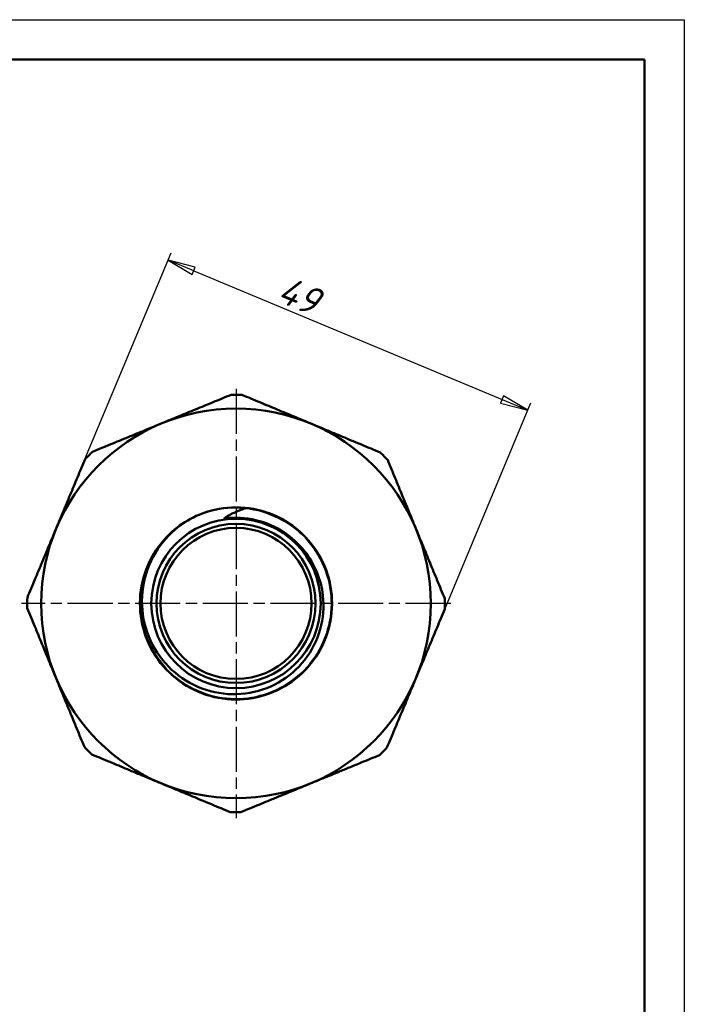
# Model space of a CAD drawing. Header units: millimetres. Extents: x 0 to 436, y -69 to 297.
# Tile 15 of 16: x 126 to 210, y 173 to 297. Entities that reach past the tile are written whole.
import ezdxf

# ---------------------------------------------------------------- set-up
doc = ezdxf.new("R2010")
doc.units = ezdxf.units.MM
doc.linetypes.add('CHAIN', pattern=[0.7087, 0.4724, -0.0591, 0.1181, -0.0591])
for name, color, linetype, lineweight in [('Видимые тонкие (ГОСТ)', 7, 'Continuous', 35), ('Видимый контур (ГОСТ)', 7, 'Continuous', 50), ('Кромка (ГОСТ)', 7, 'Continuous', 50), ('Маркер центра (ГОСТ)', 7, 'Continuous', 25), ('Размер (ГОСТ)', 7, 'Continuous', 25)]:
    doc.layers.add(name, color=color, linetype=linetype, lineweight=lineweight)
doc.styles.add('Обычный текст (ГОСТ)', font='GOST Common Italic.ttf')
doc.dimstyles.new('Обычный (ГОСТ)', dxfattribs={"dimtxt": 3.5, "dimasz": 3.5, "dimexe": 1, "dimexo": 0, "dimgap": 0.5, "dimtad": 1, "dimrnd": 1e-08, "dimtxsty": 'Обычный текст (ГОСТ)', "dimblk": 'Filled-1', "dimcen": 0.09, "dimdle": 15, "dimclrd": 256, "dimclre": 256, "dimclrt": 256, "dimazin": 2, "dimtfac": 0.714286, "dimtdec": 3, "dimtmove": 0, "dimatfit": 3, "dimfxl": 1, "dimtolj": 1, "dimlwd": 25, "dimlwe": 25, "dimarcsym": 0})

# ---------------------------------------------------------------- blocks, each defined once
blk = doc.blocks.new('Рамки ГОСТ_ граница 297x210')
at = {"layer": 'Кромка (ГОСТ)', "lineweight": 25}
for p, q in [((0, 297), (210, 297)), ((210, 297), (210, 0))]:
    blk.add_line(p, q, dxfattribs=at)
at = {"layer": 'Кромка (ГОСТ)'}
for p, q in [((205, 292), (20, 292)), ((205, 5), (205, 292))]:
    blk.add_line(p, q, dxfattribs=at)
blk = doc.blocks.new('Filled-1')
at = {"color": 0}
for p, q in [((0, 0), (-1, 0.143)), ((-1, 0.143), (-1, -0.143)), ((-1, 0), (0, 0)), ((-1, -0.143), (0, 0))]:
    blk.add_line(p, q, dxfattribs=at)
at = {"color": 0, "flags": 128}
blk.add_lwpolyline([(-1, -0.143), (0, 0), (-1, 0.143), (-1, -0.143)], dxfattribs=at)
at = {"color": 0}
blk.add_solid([(-1, -0.143), (0, 0), (-1, 0.143), (-1, -0.143)], dxfattribs=at)
blk = doc.blocks.new('*D12')
at = {"layer": 'Defpoints', "color": 0, "linetype": 'Continuous', "transparency": 16777216}
for p in [(190.31, 247.91), (134.64, 241.73), (179.87, 222.87)]:
    blk.add_point(p, dxfattribs=at)
at = {"layer": 'Размер (ГОСТ)', "linetype": 'Continuous', "lineweight": 25, "transparency": 16777216}
for p, q in [((134.64, 241.73), (145.47, 267.7)), ((148.32, 265.43), (187.08, 249.26)), ((179.87, 222.87), (190.7, 248.84))]:
    blk.add_line(p, q, dxfattribs=at)
at = {"layer": 'Размер (ГОСТ)', "linetype": 'Continuous', "lineweight": 25, "transparency": 16777216, "xscale": 3.5, "yscale": 3.5, "zscale": 3.5}
for p, rotation in [((145.09, 266.77), 157.3639409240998), ((190.31, 247.91), 337.3639409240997)]:
    blk.add_blockref('Filled-1', p, dxfattribs=dict(at, rotation=rotation))
at = {"layer": 'Размер (ГОСТ)', "linetype": 'Continuous', "lineweight": 25, "transparency": 16777216, "insert": (159.92, 264.92), "char_height": 3.5, "attachment_point": 1, "rotation": 337.3639, "style": 'Обычный текст (ГОСТ)'}
blk.add_mtext('\\A1;49', dxfattribs=at)

msp = doc.modelspace()

# ---------------------------------------------------------------- linework, layer by layer
at = {"layer": 'Видимые тонкие (ГОСТ)'}
for points, knots in [([(154.759, 235.54), (157.625, 235.268), (160.377, 233.924), (162.353, 231.83), (164.328, 229.736), (165.509, 226.912), (165.614, 224.035), (165.719, 221.16), (164.746, 218.258), (162.929, 216.027), (161.113, 213.796), (158.469, 212.256), (155.633, 211.775), (152.798, 211.294), (149.795, 211.877), (147.346, 213.384), (144.897, 214.89), (143.022, 217.305), (142.172, 220.051), (141.322, 222.797), (141.502, 225.848), (142.67, 228.474), (143.062, 229.354), (143.563, 230.184), (144.155, 230.944)], [3.2359612, 3.2359612, 3.2359612, 3.2359612, 3.9561195, 3.9561195, 3.9561195, 4.6760534, 4.6760534, 4.6760534, 5.3957676, 5.3957676, 5.3957676, 6.115267, 6.115267, 6.115267, 6.8345564, 6.8345564, 6.8345564, 7.5536405, 7.5536405, 7.5536405, 8.272524, 8.272524, 8.272524, 8.5134967, 8.5134967, 8.5134967, 8.5134967]), ([(152.161, 234.331), (154.804, 234.693), (157.573, 234.034), (159.771, 232.522), (160.712, 231.873), (161.545, 231.071), (162.237, 230.16)], [3.0056932, 3.0056932, 3.0056932, 3.0056932, 3.7445046, 3.7445046, 3.7445046, 4.0612095, 4.0612095, 4.0612095, 4.0612095])]:
    msp.add_open_spline(points, degree=3, knots=knots, dxfattribs=at)
at = {"layer": 'Видимый контур (ГОСТ)'}
for radius in [24.492, 10.65, 10, 9.5]:
    msp.add_circle((153.629, 223.6), radius, dxfattribs=at)
for radius, start, end in [(26.25, 88.40341, 91.32447), (26.25, 133.40341, 136.32447), (26.25, 43.40341, 46.32447), (12.085, 102.74044, 102.91651), (26.25, 178.40341, 181.32447), (26.25, 358.40341, 1.32447), (26.25, 223.40341, 226.32447), (26.25, 313.40341, 316.32447), (26.25, 268.40341, 271.32447)]:
    msp.add_arc((153.629, 223.6), radius, start, end, dxfattribs=at)
for points in [[(135.591, 242.671), (144.307, 246.257), (153.022, 249.843)], [(154.36, 249.839), (163.058, 246.212), (171.756, 242.585)], [(127.389, 224.331), (131.016, 233.029), (134.643, 241.727)], [(172.7, 241.637), (176.286, 232.922), (179.872, 224.206)], [(134.557, 205.562), (130.971, 214.278), (127.386, 222.993)], [(179.868, 222.868), (176.241, 214.17), (172.614, 205.472)], [(152.897, 197.36), (144.199, 200.987), (135.501, 204.614)], [(171.666, 204.528), (162.95, 200.942), (154.235, 197.357)]]:
    msp.add_rational_spline(points, [1.00023554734, 1.07168094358, 1.00023554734], degree=2, dxfattribs=at)
for points, knots in [([(150.963, 235.387), (153.788, 236.026), (156.839, 235.605), (159.386, 234.225), (161.931, 232.846), (163.95, 230.521), (164.957, 227.807), (165.965, 225.094), (165.954, 222.016), (164.927, 219.31), (163.9, 216.605), (161.866, 214.296), (159.313, 212.935), (156.761, 211.575), (153.711, 211.174), (150.894, 211.828), (148.077, 212.483), (145.517, 214.186), (143.826, 216.532), (142.135, 218.877), (141.327, 221.843), (141.596, 224.721), (141.864, 227.598), (143.205, 230.363), (145.299, 232.355), (146.86, 233.841), (148.83, 234.887), (150.929, 235.374)], [2.91923, 2.91923, 2.91923, 2.91923, 3.6381201, 3.6381201, 3.6381201, 4.3567846, 4.3567846, 4.3567846, 5.0752281, 5.0752281, 5.0752281, 5.7934555, 5.7934555, 5.7934555, 6.5114715, 6.5114715, 6.5114715, 7.2292809, 7.2292809, 7.2292809, 7.9468884, 7.9468884, 7.9468884, 8.6642987, 8.6642987, 8.6642987, 9.1993423, 9.1993423, 9.1993423, 9.1993423]), ([(144.15, 230.948), (144.961, 232.042), (145.961, 232.986), (148.266, 234.508), (149.564, 235.065), (150.927, 235.379)], [-0.82814676, -0.82814676, -0.82814676, -0.82814676, -0.41951162, -0.41951162, 0, 0, 0, 0]), ([(150.963, 235.387), (152.561, 235.747), (153.814, 235.674), (154.511, 235.604), (154.651, 235.582), (154.732, 235.562), (154.747, 235.558), (154.759, 235.553), (154.762, 235.551), (154.765, 235.549), (154.766, 235.549), (154.767, 235.547), (154.767, 235.547), (154.767, 235.546), (154.767, 235.546), (154.767, 235.545), (154.767, 235.544), (154.766, 235.543), (154.766, 235.543), (154.763, 235.541), (154.761, 235.541), (154.759, 235.54)], [-0.083270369, -0.083270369, -0.083270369, -0.083270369, -0.027260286, -0.027260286, -0.00687581, -0.00687581, -0.003162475, -0.003162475, -0.002149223, -0.002149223, -0.001742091, -0.001742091, -0.001514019, -0.001514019, -0.001327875, -0.001327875, -0.001119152, -0.001119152, -0.00079546, -0.00079546, 0, 0, 0, 0]), ([(154.759, 235.54), (154.291, 235.393), (153.834, 235.217), (152.966, 234.811), (152.555, 234.585), (152.161, 234.331)], [-0.29510854, -0.29510854, -0.29510854, -0.29510854, -0.14458095, -0.14458095, 0, 0, 0, 0]), ([(152.161, 234.331), (152.159, 234.33), (152.157, 234.328), (152.155, 234.326), (152.155, 234.326), (152.155, 234.325), (152.155, 234.324), (152.155, 234.324), (152.155, 234.323), (152.156, 234.322), (152.156, 234.322), (152.158, 234.32), (152.16, 234.32), (152.167, 234.317), (152.177, 234.316), (152.222, 234.313), (152.28, 234.315), (152.522, 234.325), (152.765, 234.342), (153.732, 234.368), (154.696, 234.35), (155.835, 234.11)], [-0.6262866, -0.6262866, -0.6262866, -0.6262866, -0.61832264, -0.61832264, -0.61557163, -0.61557163, -0.61345628, -0.61345628, -0.61117954, -0.61117954, -0.60780363, -0.60780363, -0.60144902, -0.60144902, -0.57861285, -0.57861285, -0.51093494, -0.51093494, -0.34933841, -0.34933841, 0, 0, 0, 0]), ([(155.835, 234.11), (157.098, 233.845), (158.301, 233.366), (160.485, 232.016), (161.444, 231.164), (162.244, 230.165)], [-0.77134184, -0.77134184, -0.77134184, -0.77134184, -0.38400948, -0.38400948, 0, 0, 0, 0]), ([(162.244, 230.165), (162.879, 229.372), (163.399, 228.494), (164.184, 226.612), (164.443, 225.618), (164.725, 223.176), (164.609, 221.731), (163.828, 218.954), (163.165, 217.65), (161.372, 215.356), (160.254, 214.392), (157.701, 212.939), (156.288, 212.467), (153.348, 212.088), (151.849, 212.19), (148.959, 212.962), (147.599, 213.631), (145.198, 215.459), (144.184, 216.604), (142.644, 219.229), (142.137, 220.686), (141.705, 223.726), (141.789, 225.28), (142.55, 228.282), (143.224, 229.699), (144.15, 230.948)], [-5.1034888, -5.1034888, -5.1034888, -5.1034888, -4.7980802, -4.7980802, -4.490644, -4.490644, -4.0590752, -4.0590752, -3.6236166, -3.6236166, -3.1842688, -3.1842688, -2.7410327, -2.7410327, -2.293909, -2.293909, -1.8428983, -1.8428983, -1.3880013, -1.3880013, -0.9292188, -0.9292188, -0.4665515, -0.4665515, 0, 0, 0, 0])]:
    msp.add_open_spline(points, degree=3, knots=knots, dxfattribs=at)
at = {"layer": 'Маркер центра (ГОСТ)', "linetype": 'CHAIN', "ltscale": 11.993792}
for p, q in [((153.629, 250.592), (153.629, 196.608)), ((153.629, 250.592), (153.629, 196.608)), ((180.621, 223.6), (126.637, 223.6)), ((180.621, 223.6), (126.637, 223.6))]:
    msp.add_line(p, q, dxfattribs=at)

# ---------------------------------------------------------------- block references
msp.add_blockref('Рамки ГОСТ_ граница 297x210', (0, 0))

# ---------------------------------------------------------------- dimensions: what is measured, and where the dimension line sits
at = {"layer": 'Размер (ГОСТ)', "linetype": 'Continuous', "lineweight": 25}
dim = msp.add_linear_dim(base=(190.313, 247.915), p1=(134.643, 241.727), p2=(179.868, 222.868), angle=337.36394, dimstyle='Обычный (ГОСТ)', override={"dimgap": 0.5, "dimdec": 2, "dimtol": 0, "dimlim": 0, "dimtp": 0, "dimtm": 0, "dimtdec": 3, "dimtofl": 0, "dimatfit": 1}, dxfattribs=at)
dim.commit()
dim.dimension.update_dxf_attribs({"geometry": '*D12', "text_midpoint": (160.778, 260.231), "dimtype": 160})

doc.saveas('drawing.dxf')
